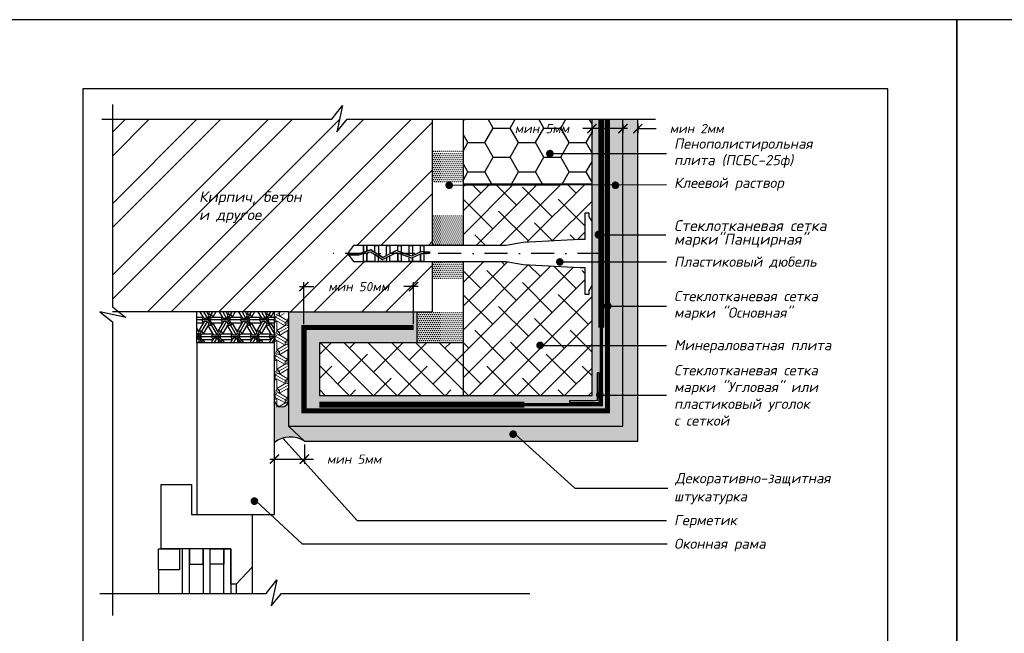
# Model space of a CAD drawing. Header units: inches. Extents: x 47 to 4151, y -1120 to 1902.
# Tile 84 of 93: x 1313 to 1527, y 1439 to 1573. Entities that reach past the tile are written whole.
import ezdxf

# ---------------------------------------------------------------- set-up
doc = ezdxf.new("R2010")
doc.units = ezdxf.units.IN
doc.header["$LTSCALE"] = 10
doc.header["$MEASUREMENT"] = 0
for name, pattern in [('DASHDOT', [1, 0.5, -0.25, 0, -0.25]), ('HIDDEN', [0.375, 0.25, -0.125]), ('HIDDENX2', [0.75, 0.5, -0.25])]:
    doc.linetypes.add(name, pattern=pattern)
doc.layers.add('dim', color=160, linetype='Continuous', lineweight=15)
doc.layers.add('Layer1', color=108, linetype='Continuous', lineweight=30)
for name, color, linetype in [('DUBEL', 142, 'Continuous'), ('hatch', 240, 'Continuous'), ('ndp', 242, 'Continuous'), ('ramka', 248, 'Continuous'), ('wind', 82, 'Continuous')]:
    doc.layers.add(name, color=color, linetype=linetype)
doc.layers.add('list', color=5, linetype='Continuous', plot=False)
doc.styles.add('style2', font='romans.shx', dxfattribs={"oblique": 12})
doc.dimstyles.new('1', dxfattribs={"dimtxt": 2, "dimasz": 2, "dimexe": 1, "dimexo": 0.7, "dimgap": 2, "dimtad": 0, "dimtih": 1, "dimtoh": 1, "dimdec": 4, "dimzin": 0, "dimdsep": 46, "dimtxsty": 'style2', "dimblk": 'ARCHTICK', "dimcen": 1.5, "dimdle": 1, "dimadec": 0, "dimazin": 0, "dimtfac": 1, "dimtdec": 4, "dimtofl": 0, "dimtmove": 0, "dimatfit": 2, "dimldrblk": 'DOTSMALL', "dimfxl": 1, "dimtolj": 1, "dimtzin": 0, "dimarcsym": 0})
pattern_1 = [(0, (371.26327, 2235.0254), (0.21875, 0.4375), [0, -0.4375])]

# ---------------------------------------------------------------- blocks, each defined once
blk = doc.blocks.new('_ArchTick')
at = {"layer": 'DUBEL', "color": 0, "const_width": 0.15}
blk.add_lwpolyline([(-0.5, -0.5), (0.5, 0.5)], dxfattribs=at)
blk = doc.blocks.new('*D73')
at = {"layer": 'Defpoints', "color": 0}
for p in [(1437.53, 1550.27), (1444.22, 1550.82), (1437.53, 1549.16)]:
    blk.add_point(p, dxfattribs=at)
at = {"layer": 'dim', "color": 0, "lineweight": -2}
for p, q in [((1444.22, 1550.12), (1444.22, 1548.16)), ((1437.53, 1549.16), (1435.53, 1549.16)), ((1437.53, 1549.57), (1437.53, 1548.16)), ((1445.22, 1549.16), (1437.53, 1549.16))]:
    blk.add_line(p, q, dxfattribs=at)
at = {"layer": 'dim', "color": 0, "lineweight": -2, "xscale": 2, "yscale": 2, "zscale": 2, "rotation": 180}
blk.add_blockref('_ArchTick', (1437.53, 1549.16), dxfattribs=at)
at = {"layer": 'dim', "color": 0, "lineweight": -2, "xscale": 2, "yscale": 2, "zscale": 2}
blk.add_blockref('_ArchTick', (1444.22, 1549.16), dxfattribs=at)
at = {"layer": 'dim', "color": 0, "insert": (1426.65, 1549.16), "char_height": 2, "attachment_point": 5, "style": 'style2'}
blk.add_mtext('\\A1;{\\fRomanS|b0|i0|c204|p2;мин }5{\\fRomanS|b0|i0|c204|p2;мм}', dxfattribs=at)
blk = doc.blocks.new('_DotSmall')
at = {"layer": 'DUBEL', "color": 0, "const_width": 0.5}
blk.add_lwpolyline([(-0.0625, 0, 1), (0.0625, 0, 1)], format="xyb", close=True, dxfattribs=at)
blk = doc.blocks.new('*D74')
at = {"layer": 'Defpoints', "color": 0}
for p in [(1444.22, 1550.82), (1447.48, 1550.93), (1447.48, 1549.16)]:
    blk.add_point(p, dxfattribs=at)
at = {"layer": 'dim', "color": 0, "lineweight": -2}
for p, q in [((1444.22, 1550.12), (1444.22, 1548.16)), ((1447.48, 1550.23), (1447.48, 1548.16)), ((1444.22, 1549.16), (1442.22, 1549.16)), ((1447.48, 1549.16), (1451.48, 1549.16))]:
    blk.add_line(p, q, dxfattribs=at)
at = {"layer": 'dim', "color": 0, "lineweight": -2, "xscale": 2, "yscale": 2, "zscale": 2}
blk.add_blockref('_ArchTick', (1444.22, 1549.16), dxfattribs=at)
at = {"layer": 'dim', "color": 0, "lineweight": -2, "xscale": 2, "yscale": 2, "zscale": 2, "rotation": 180}
blk.add_blockref('_ArchTick', (1447.48, 1549.16), dxfattribs=at)
at = {"layer": 'dim', "color": 0, "insert": (1460.3, 1549.16), "char_height": 2, "attachment_point": 5, "style": 'style2'}
blk.add_mtext('\\A1;{\\fRomanS|b0|i0|c204|p2;мин 2мм}', dxfattribs=at)
blk = doc.blocks.new('*D75')
at = {"layer": 'Defpoints', "color": 0}
for p in [(1374.9, 1514.81), (1374.9, 1505.95), (1398.72, 1505.95)]:
    blk.add_point(p, dxfattribs=at)
at = {"layer": 'dim', "color": 0, "lineweight": -2}
for p, q in [((1374.9, 1506.65), (1374.9, 1515.81)), ((1398.72, 1506.65), (1398.72, 1515.81)), ((1373.9, 1514.81), (1377.03, 1514.81)), ((1399.72, 1514.81), (1396.6, 1514.81))]:
    blk.add_line(p, q, dxfattribs=at)
at = {"layer": 'dim', "color": 0, "lineweight": -2, "xscale": 2, "yscale": 2, "zscale": 2, "rotation": 180}
blk.add_blockref('_ArchTick', (1374.9, 1514.81), dxfattribs=at)
at = {"layer": 'dim', "color": 0, "lineweight": -2, "xscale": 2, "yscale": 2, "zscale": 2}
blk.add_blockref('_ArchTick', (1398.72, 1514.81), dxfattribs=at)
at = {"layer": 'dim', "color": 0, "insert": (1386.81, 1514.81), "char_height": 2, "attachment_point": 5, "style": 'style2'}
blk.add_mtext('\\A1;{\\fRomanS|b0|i0|c204|p2;мин 50мм}', dxfattribs=at)
blk = doc.blocks.new('*D76')
at = {"layer": 'Defpoints', "color": 0}
for p in [(1374.98, 1481.2), (1374.98, 1477.31), (1368.47, 1476.69)]:
    blk.add_point(p, dxfattribs=at)
at = {"layer": 'dim', "color": 0, "lineweight": -2}
for p, q in [((1374.98, 1480.5), (1374.98, 1476.31)), ((1367.47, 1477.31), (1374.98, 1477.31)), ((1368.47, 1477.39), (1368.47, 1478.31)), ((1374.98, 1477.31), (1376.98, 1477.31))]:
    blk.add_line(p, q, dxfattribs=at)
at = {"layer": 'dim', "color": 0, "lineweight": -2, "xscale": 2, "yscale": 2, "zscale": 2, "rotation": 180}
blk.add_blockref('_ArchTick', (1368.47, 1477.31), dxfattribs=at)
at = {"layer": 'dim', "color": 0, "lineweight": -2, "xscale": 2, "yscale": 2, "zscale": 2}
blk.add_blockref('_ArchTick', (1374.98, 1477.31), dxfattribs=at)
at = {"layer": 'dim', "color": 0, "insert": (1385.8, 1477.31), "char_height": 2, "attachment_point": 5, "style": 'style2'}
blk.add_mtext('\\A1;{\\fRomanS|b0|i0|c204|p2;мин 5мм}', dxfattribs=at)

msp = doc.modelspace()

# ---------------------------------------------------------------- hatches: boundary and pattern name
at = {"layer": 'dim'}
h = msp.add_hatch(dxfattribs=at)
h.set_pattern_fill('ESCHER', color=1, scale=3.5, angle=90, style=0)
h.set_pattern_definition([(150, (2885.123, 515.12), (9e-10, -4.2), [3.85, -0.35]), (270, (2885.123, 515.12), (3.637307, 2.1), [3.85, -0.35]), (30, (2885.123, 515.12), (9e-10, 4.2), [3.85, -0.35]), (150, (2885.123, 515.47), (9e-10, -4.2), [0.7, -3.5]), (30, (2885.123, 515.47), (9e-10, 4.2), [0.7, -3.5]), (150, (2884.82, 514.945), (9e-10, -4.2), [0.7, -3.5]), (270, (2884.82, 514.945), (3.637307, 2.1), [0.7, -3.5]), (30, (2885.4262, 514.945), (9e-10, 4.2), [0.7, -3.5]), (270, (2885.4262, 514.945), (3.637307, 2.1), [0.7, -3.5]), (150, (2885.123, 513.72), (9e-10, -4.2), [0.7, -3.5]), (30, (2885.123, 513.72), (9e-10, 4.2), [0.7, -3.5]), (150, (2886.3356, 515.82), (9e-10, -4.2), [0.7, -3.5]), (270, (2886.3356, 515.82), (3.637307, 2.1), [0.7, -3.5]), (30, (2883.9107, 515.82), (9e-10, 4.2), [0.7, -3.5]), (270, (2883.9107, 515.82), (3.637307, 2.1), [0.7, -3.5]), (90, (2884.517, 515.82), (-3.637307, -2.1), [2.45, -1.75]), (90, (2885.7294, 515.82), (-3.637307, -2.1), [2.45, -1.75]), (210, (2884.2138, 515.295), (-9e-10, -4.2), [2.45, -1.75]), (210, (2884.82, 514.245), (-9e-10, -4.2), [2.45, -1.75]), (330, (2885.4262, 514.245), (3.637307, 2.1), [2.45, -1.75]), (330, (2886.0325, 515.295), (3.637307, 2.1), [2.45, -1.75])])
h.paths.add_polyline_path([(1369.5002, 1509.213015, 0.1245542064), (1368.843284, 1508.826471), (1368.408357, 1507.900946), (1368.40417, 1488.635642), (1371.488949, 1488.635642), (1371.488949, 1507.696335), (1371.02878, 1508.788515), (1370.026855, 1509.213015)])
at = {"layer": 'hatch'}
h = msp.add_hatch(dxfattribs=at)
h.set_pattern_fill('ANSI32', color=256, scale=29.327494, style=0)
h.set_pattern_definition([(45, (371.263, 2235.025), (-7.77663, 7.77663), []), (45, (376.448, 2235.025), (-7.77663, 7.77663), [])])
h.paths.add_polyline_path([(1385.666352, 1523.764023), (1387.861861, 1523.764023), (1388.597131, 1523.764023), (1391.076166, 1523.764023), (1393.5552, 1523.764023), (1396.034235, 1523.764023), (1398.513269, 1523.764023), (1400.992304, 1523.764023), (1402.791198, 1523.764023), (1402.791198, 1551.198331), (1384.257019, 1551.198331), (1382.018831, 1548.474799), (1383.256979, 1554.137319), (1380.940708, 1551.198331), (1333.258647, 1551.198331), (1333.258647, 1510.447396), (1334.710385, 1509.303254), (1371.552477, 1509.303254), (1402.791198, 1509.303254), (1402.791198, 1520.248478), (1400.992304, 1520.248478), (1400.257034, 1520.248478), (1397.777999, 1520.248478), (1395.298964, 1520.248478), (1393.5552, 1520.248478), (1391.076166, 1520.248478), (1387.861861, 1520.248478), (1385.666352, 1520.248478), (1384.399382, 1522.00625)])
h.paths.add_polyline_path([(1378.529352, 1516.317216), (1395.095006, 1516.317216), (1395.095006, 1513.298819), (1378.529352, 1513.298819)], flags=24)
h.paths.add_polyline_path([(1351.642932, 1528.023125), (1368.68081, 1527.773775), (1369.42886, 1531.293074), (1352.390982, 1531.542424)], flags=24)
h.paths.add_polyline_path([(1351.405857, 1531.785306), (1380.230594, 1531.452839), (1381.227994, 1536.145238), (1352.403257, 1536.477705)], flags=24)
h = msp.add_hatch(dxfattribs=at)
h.set_pattern_fill('AR-CONC', color=256, scale=0.293275, style=0)
h.set_pattern_definition([(50, (371.2633, 2235.0254), (2.1035444, -0.1840363), [0.2199562, -2.4195183]), (355, (371.2633, 2235.0254), (-0.406923, 2.205991), [0.175965, -1.9356146]), (100.4514, (371.4386, 2235.01), (1.696623, 2.0219534), [0.186934, -2.056274]), (46.1842, (371.2633, 2235.612), (3.1299506, -0.485426), [0.329934, -3.629277]), (96.6356, (371.524, 2235.5715), (2.7411315, 2.8568436), [0.280401, -3.084411]), (351.1842, (371.2633, 2235.612), (2.741129, 2.856846), [0.2639474, -2.903422]), (21, (371.5565, 2235.4653), (1.7505788, -1.1807803), [0.2199562, -2.4195183]), (326, (371.5565, 2235.4653), (0.713583, 2.1266834), [0.175965, -1.9356146]), (71.4514, (371.7024, 2235.367), (2.4641624, 0.945901), [0.186934, -2.056274]), (37.5, (371.2633, 2235.0254), (0.0356618, 0.97629425), [0, -1.9121526, 0, -1.9649421, 0, -1.9429465]), (7.5, (371.2633, 2235.0254), (0.771517, 1.1567107), [0, -1.1203103, 0, -1.8681614, 0, -0.7405192]), (327.5, (370.6093, 2235.0254), (1.56556743, -0.0661478), [0, -0.7331874, 0, -2.2875445, 0, -3.0353956]), (317.5, (370.316, 2235.0254), (1.7103389, 0.2935828), [0, -0.9531436, 0, -1.5191642, 0, -2.1555708])])
h.paths.add_polyline_path([(1447.484603, 1551.198331), (1444.224056, 1551.198331), (1444.224056, 1484.460258), (1371.552477, 1484.460258), (1374.979794, 1481.199711), (1447.484603, 1481.199711)])
h = msp.add_hatch(dxfattribs=at)
h.set_pattern_fill('DOTS', color=256, scale=7, style=0)
h.set_pattern_definition(pattern_1)
h.paths.add_polyline_path([(1444.224056, 1551.198331), (1437.525858, 1551.198331), (1437.525858, 1513.58843), (1437.525858, 1491.158456), (1378.250675, 1491.158456), (1378.250675, 1502.605056), (1399.534472, 1502.605056), (1399.534472, 1509.303254), (1371.552477, 1509.303254), (1371.552477, 1490.242561, -0.0081524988), (1371.552477, 1490.191902), (1371.552477, 1484.460258), (1444.224056, 1484.460258)])
h.paths.add_polyline_path([(1432.612396, 1489.619231), (1432.612396, 1490.004037), (1438.680277, 1490.004037), (1438.680277, 1496.071917), (1439.065083, 1496.071917), (1439.065083, 1489.619231)], flags=16)
h = msp.add_hatch(dxfattribs=at)
h.set_pattern_fill('HONEY', color=256, scale=29.327494, style=0)
h.set_pattern_definition([(0, (371.2633, 2235.0254), (5.498905, 3.174794), [3.665937, -7.331874]), (120, (371.2633, 2235.0254), (-5.498905, 3.174794), [3.665937, -7.331874]), (60, (371.2633, 2235.0254), (1e-08, 6.349589), [-7.331874, 3.665937])])
h.paths.add_polyline_path([(1437.525858, 1551.198331), (1409.489396, 1551.198331), (1409.489396, 1537.092388), (1437.525858, 1537.092388)])
h.paths.add_polyline_path([(1420.272522, 1550.67347), (1435.025858, 1550.67347), (1435.025858, 1547.655073), (1420.272522, 1547.655073)], flags=24)
h = msp.add_hatch(dxfattribs=at)
h.set_pattern_fill('DOTS', color=256, scale=7, style=0)
h.set_pattern_definition(pattern_1)
h.paths.add_polyline_path([(1409.489396, 1509.591945), (1402.791198, 1509.591945), (1402.791198, 1509.303254), (1399.534472, 1509.303254), (1399.534472, 1502.605056), (1409.489396, 1502.605056)])
h.paths.add_polyline_path([(1409.489396, 1520.248478), (1402.791198, 1520.248478), (1402.791198, 1516.578834), (1409.489396, 1516.578834)])
h.paths.add_polyline_path([(1409.489396, 1530.552613), (1402.791198, 1530.552613), (1402.791198, 1523.764023), (1409.489396, 1523.764023)])
h.paths.add_polyline_path([(1409.489396, 1544.526391), (1402.791198, 1544.526391), (1402.791198, 1537.539502), (1409.489396, 1537.539502)])
h = msp.add_hatch(dxfattribs=at)
h.set_pattern_fill('ANSI38', color=256, scale=29.327494, style=0)
h.set_pattern_definition([(45, (371.2633, 2235.0254), (-2.592209, 2.592209), []), (135, (371.2633, 2235.0254), (-7.776626, 2.592209), [9.16484, -5.498905])])
h.paths.add_polyline_path([(1409.489396, 1502.605056), (1409.489396, 1491.158456), (1437.525858, 1491.158456), (1437.525858, 1513.58843), (1437.525858, 1514.981555), (1436.931667, 1513.99817), (1436.931667, 1513.204013), (1435.968387, 1513.204013), (1435.968387, 1518.968113), (1434.896376, 1518.968113), (1422.576333, 1519.611026), (1418.837201, 1520.248478), (1409.489396, 1520.248478)])
h.paths.add_polyline_path([(1434.896376, 1525.044387), (1435.968387, 1525.044387), (1435.968387, 1530.808487), (1436.931667, 1530.808487), (1436.931667, 1530.014331), (1437.525858, 1529.030945), (1437.525858, 1537.092388), (1409.489396, 1537.092388), (1409.489396, 1523.764023), (1418.837201, 1523.764023), (1422.576333, 1524.401474)])
h = msp.add_hatch(dxfattribs=at)
h.set_pattern_fill('ESCHER', color=256, scale=3.5, style=0)
h.set_pattern_definition([(60, (371.2633, 2235.0254), (-4.2, -9e-10), [3.85, -0.35]), (180, (371.2633, 2235.0254), (2.1, -3.637307), [3.85, -0.35]), (300, (371.2633, 2235.0254), (4.2, -9e-10), [3.85, -0.35]), (60, (371.6133, 2235.0254), (-4.2, -9e-10), [0.7, -3.5]), (300, (371.6133, 2235.0254), (4.2, -9e-10), [0.7, -3.5]), (60, (371.0883, 2235.3285), (-4.2, -9e-10), [0.7, -3.5]), (180, (371.0883, 2235.3285), (2.1, -3.637307), [0.7, -3.5]), (300, (371.0883, 2234.7223), (4.2, -9e-10), [0.7, -3.5]), (180, (371.0883, 2234.7223), (2.1, -3.637307), [0.7, -3.5]), (60, (369.8633, 2235.0254), (-4.2, -9e-10), [0.7, -3.5]), (300, (369.8633, 2235.0254), (4.2, -9e-10), [0.7, -3.5]), (60, (371.9633, 2233.813), (-4.2, -9e-10), [0.7, -3.5]), (180, (371.9633, 2233.813), (2.1, -3.637307), [0.7, -3.5]), (300, (371.9633, 2236.238), (4.2, -9e-10), [0.7, -3.5]), (180, (371.9633, 2236.238), (2.1, -3.637307), [0.7, -3.5]), (0, (371.9633, 2235.6316), (-2.1, 3.637307), [2.45, -1.75]), (0, (371.9633, 2234.4192), (-2.1, 3.637307), [2.45, -1.75]), (120, (371.4383, 2235.9347), (-4.2, 9e-10), [2.45, -1.75]), (120, (370.3883, 2235.3285), (-4.2, 9e-10), [2.45, -1.75]), (240, (370.3883, 2234.7223), (2.1, -3.637307), [2.45, -1.75]), (240, (371.4383, 2234.116), (2.1, -3.637307), [2.45, -1.75])])
h.paths.add_polyline_path([(1368.467698, 1502.605056), (1368.467698, 1509.303254), (1351.585249, 1509.303254), (1351.585249, 1502.605056), (1360.026474, 1502.605056)])
h = msp.add_hatch(dxfattribs=at)
h.set_pattern_fill('ANSI38', color=256, scale=29.327494, angle=270, style=0)
h.set_pattern_definition([(315, (371.2633, 2235.0254), (2.592209, 2.592209), []), (45, (371.2633, 2235.0254), (2.592209, 7.776626), [9.16484, -5.498905])])
h.paths.add_polyline_path([(1409.489396, 1491.158456), (1409.489396, 1502.605056), (1378.250675, 1502.605056), (1378.250675, 1491.158456)])
msp.add_hatch(color=256, dxfattribs=at).paths.add_polyline_path([(1371.552477, 1490.191902, -0.9112596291), (1368.467698, 1489.955488), (1368.467698, 1480.933643, -0.3259064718), (1374.979794, 1481.199711), (1371.552477, 1484.460258)])
at = {"layer": 'Layer1'}
h = msp.add_hatch(color=256, dxfattribs=at)
h.paths.add_polyline_path([(1438.066476, 1489.821627, 0.1280229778), (1438.119162, 1489.619231), (1432.612396, 1489.619231), (1432.612396, 1490.004037), (1438.108703, 1490.004037, 0.1142364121)])
h.paths.add_polyline_path([(1439.065083, 1489.619231), (1438.940642, 1489.619231), (1438.861397, 1489.654169, 0.104186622), (1438.896674, 1489.821627, 0.2745093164), (1438.680277, 1490.186078), (1438.680277, 1496.071917), (1439.065083, 1496.071917)])

# ---------------------------------------------------------------- linework, layer by layer
at = {"layer": 'DUBEL', "linetype": 'DASHDOT'}
msp.add_line((1439.368506, 1522.00625), (1380.330087, 1522.00625), dxfattribs=at)
at = {"layer": 'DUBEL', "linetype": 'HIDDEN'}
msp.add_lwpolyline([(1398.722781, 1505.954155, 1.10693, 1.10693, 0), (1398.722781, 1505.954155, 1.10693, 1.10693, 0), (1374.901576, 1505.954155, 1.10693, 1.10693, 0), (1374.901576, 1505.954155, 1.10693, 1.10693, 0), (1374.901576, 1487.809357, 1.10693, 1.10693, 0), (1440.874957, 1487.809357, 1.10693, 1.10693, 0), (1440.874957, 1487.809357, 1.10693, 1.10693, 0), (1440.874957, 1487.809357, 1.10693, 1.10693, 0), (1440.874957, 1487.809357, 1.10693, 1.10693, 0), (1440.874957, 1551.198331, 0, 0, 0)], format="xyseb", dxfattribs=at)
at = {"layer": 'DUBEL'}
msp.add_lwpolyline([(1434.896376, 1518.968113), (1435.968387, 1518.968113), (1435.968387, 1513.204013), (1436.931667, 1513.204013), (1436.931667, 1513.99817), (1437.525858, 1514.981555), (1437.525858, 1529.030945), (1436.931667, 1530.014331), (1436.931667, 1530.808487), (1435.968387, 1530.808487), (1435.968387, 1525.044387), (1434.896376, 1525.044387), (1422.576333, 1524.401474), (1418.837201, 1523.764023), (1400.992304, 1523.764023), (1400.992304, 1522.397729), (1402.209919, 1522.397729), (1402.209919, 1522.024603), (1400.992304, 1522.024603), (1400.992304, 1522.397729), (1400.992304, 1520.248478), (1400.257034, 1520.248478), (1400.257034, 1521.949918), (1400.423668, 1522.024603), (1400.992304, 1522.00625), (1400.992304, 1522.397729), (1400.343875, 1522.397729), (1400.257034, 1522.358807), (1400.257034, 1523.764023), (1400.992304, 1523.764023), (1398.513269, 1523.764023), (1398.513269, 1521.57726), (1400.257034, 1522.358807), (1398.26459, 1521.465803), (1397.777999, 1521.644202), (1397.777999, 1523.764023), (1398.513269, 1523.764023), (1396.034235, 1523.764023), (1396.034235, 1522.283521), (1397.777999, 1521.644202), (1395.298964, 1522.553095), (1395.298964, 1523.764023), (1396.034235, 1523.764023), (1393.5552, 1523.764023), (1393.5552, 1522.00625), (1394.992586, 1522.665422), (1392.81993, 1521.565043), (1392.81993, 1523.764023), (1393.5552, 1523.764023), (1391.076166, 1523.764023), (1391.076166, 1522.00625), (1391.076166, 1521.749664), (1392.024331, 1521.162098), (1392.81993, 1521.565043), (1392.024331, 1521.162098), (1390.340895, 1522.205302), (1390.340895, 1523.764023), (1391.076166, 1523.764023), (1388.597131, 1523.764023), (1388.597131, 1522.549545), (1389.401695, 1522.787314), (1390.340895, 1522.205302), (1389.401695, 1522.787314), (1388.597131, 1522.549545), (1388.597131, 1523.764023), (1387.861861, 1523.764023), (1387.861861, 1522.332254), (1388.597131, 1522.549545), (1387.861861, 1522.332254), (1387.861861, 1523.764023), (1385.666352, 1523.764023), (1384.399382, 1522.00625), (1386.758728, 1522.00625), (1387.861861, 1522.332254), (1387.861861, 1522.00625), (1386.812709, 1521.633124), (1384.668325, 1521.633124), (1384.399382, 1522.00625), (1385.666352, 1520.248478), (1387.861861, 1520.248478), (1387.861861, 1521.943175), (1388.597131, 1522.160466), (1388.597131, 1520.248478), (1388.597131, 1522.00625), (1388.597131, 1522.160466), (1389.347191, 1522.382128), (1390.340895, 1521.766342), (1390.340895, 1520.248478), (1387.861861, 1520.248478), (1391.076166, 1520.248478), (1391.076166, 1521.310704), (1390.340895, 1521.766342), (1392.005942, 1520.734532), (1392.81993, 1521.14679), (1392.81993, 1520.248478), (1391.076166, 1520.248478), (1393.5552, 1520.248478), (1393.5552, 1521.519181), (1392.81993, 1521.14679), (1395.016454, 1522.259258), (1396.034235, 1521.886108), (1396.034235, 1520.248478), (1393.5552, 1520.248478), (1395.298964, 1520.248478), (1395.298964, 1522.00625), (1395.298964, 1522.155681), (1395.298964, 1520.248478), (1397.777999, 1520.248478), (1397.777999, 1521.246789), (1396.034235, 1521.886108), (1398.278673, 1521.063226), (1398.513269, 1521.168371), (1398.513269, 1520.248478), (1398.513269, 1521.168371), (1400.257034, 1521.949918), (1400.257034, 1520.248478), (1397.777999, 1520.248478), (1400.992304, 1520.248478), (1418.837201, 1520.248478), (1422.576333, 1519.611026), (1434.896376, 1518.968113)], close=True, dxfattribs=at)
at = {"layer": 'hatch'}
for points in [[(1333.258647, 1554.394308), (1333.258647, 1510.447396), (1336.197635, 1508.131125), (1330.535115, 1509.369273), (1333.258647, 1507.131085), (1333.258647, 1443.359766)], [(1330.964617, 1551.198331), (1380.940708, 1551.198331), (1383.256979, 1554.137319), (1382.018831, 1548.474799), (1384.257019, 1551.198331), (1451.328692, 1551.198331)], [(1330.483523, 1448.151127), (1366.682222, 1448.151127), (1368.998493, 1451.090115), (1367.760345, 1445.427595), (1369.998533, 1448.151127), (1423.985377, 1448.151127)]]:
    msp.add_lwpolyline(points, dxfattribs=at)
at = {"layer": 'Layer1'}
for p, q in [((1402.791198, 1551.198331), (1402.791198, 1523.764023)), ((1409.489396, 1551.198331), (1409.489396, 1523.764023)), ((1437.525858, 1513.58843), (1437.525858, 1551.198331)), ((1444.224056, 1484.460258), (1444.224056, 1551.198331)), ((1437.525858, 1537.092388), (1409.489396, 1537.092388)), ((1402.791198, 1520.248478), (1402.791198, 1509.303254)), ((1409.489396, 1520.248478), (1409.489396, 1502.605056)), ((1437.525858, 1491.158456), (1437.525858, 1513.58843)), ((1371.552477, 1509.303254), (1333.258647, 1509.303254)), ((1351.585249, 1502.605056), (1351.585249, 1509.303254)), ((1368.467698, 1502.605056), (1368.467698, 1509.303254)), ((1371.552477, 1509.303254), (1402.791198, 1509.303254)), ((1371.552477, 1509.303254), (1371.552477, 1484.460258)), ((1399.534472, 1502.605056), (1399.534472, 1509.303254)), ((1409.489396, 1502.605056), (1378.250675, 1502.605056)), ((1378.250675, 1502.605056), (1378.250675, 1491.158456)), ((1409.489396, 1502.605056), (1409.489396, 1491.158456)), ((1378.250675, 1491.158456), (1437.525858, 1491.158456)), ((1374.979794, 1481.199711), (1371.552477, 1484.460258)), ((1371.552477, 1484.460258), (1444.224056, 1484.460258))]:
    msp.add_line(p, q, dxfattribs=at)
msp.add_lwpolyline([(1374.979794, 1481.199711), (1447.484603, 1481.199711), (1447.484603, 1551.198331)], dxfattribs=at)
at = {"layer": 'Layer1', "linetype": 'HIDDENX2', "const_width": 1.3}
for points in [[(1439.540564, 1505.869701), (1439.540564, 1551.198331)], [(1422.814613, 1489.14375), (1378.250675, 1489.14375)]]:
    msp.add_lwpolyline(points, dxfattribs=at)
at = {"layer": 'Layer1', "linetype": 'HIDDEN', "const_width": 0.707696}
msp.add_lwpolyline([(1439.540564, 1505.869701), (1439.540564, 1489.14375), (1422.814613, 1489.14375)], dxfattribs=at)
at = {"layer": 'Layer1'}
msp.add_lwpolyline([(1439.065083, 1496.071917), (1438.680277, 1496.071917), (1438.680277, 1490.004037), (1432.612396, 1490.004037), (1432.612396, 1489.619231), (1439.065083, 1489.619231)], close=True, dxfattribs=at)
for centre, radius, start, end in [((1369.999087, 1490.217231), 1.553596, 189.69921894, 0.93418685), ((1371.906166, 1476.601889), 5.530565, 56.23740958, 128.44190689)]:
    msp.add_arc(centre, radius, start, end, dxfattribs=at)
at = {"layer": 'list'}
for points in [[(1306.846562, 1282.818887), (1516.846562, 1282.818887), (1516.846562, 1572.818887), (1306.846562, 1572.818887)], [(1516.846562, 1282.818887), (1726.846562, 1282.818887), (1726.846562, 1572.818887), (1516.846562, 1572.818887)]]:
    msp.add_lwpolyline(points, close=True, dxfattribs=at)
at = {"layer": 'ndp'}
for p, q in [((1428.369088, 1543.722246), (1453.708018, 1543.722246)), ((1406.883709, 1536.841243), (1453.708018, 1537.005971)), ((1438.962791, 1526.09206), (1453.609148, 1526.09206)), ((1430.529565, 1520.174901), (1453.708018, 1520.174901)), ((1440.944804, 1510.587709), (1453.708018, 1510.587709)), ((1426.229288, 1502.044085), (1453.708018, 1502.044085)), ((1439.431823, 1491.250523), (1453.708018, 1491.250523)), ((1370.337581, 1481.90535), (1386.479806, 1464.018095)), ((1420.797566, 1482.748913), (1433.805551, 1471.021845)), ((1433.805551, 1471.021845), (1453.977177, 1471.021845)), ((1374.500541, 1458.897439), (1364.537326, 1468.196041)), ((1386.479806, 1464.018095), (1453.708018, 1464.018095)), ((1374.500541, 1458.897439), (1453.888648, 1458.897439))]:
    msp.add_line(p, q, dxfattribs=at)
for points, const_width in [([(1427.95399, 1543.722246, 1), (1428.784187, 1543.722246, 1)], 0.830198), ([(1406.053512, 1536.841243, 1), (1406.883709, 1536.841243, 1)], 0.830198), ([(1442.205685, 1536.841243, 1), (1443.035883, 1536.841243, 1)], 0.830198), ([(1438.522879, 1526.09206, 1), (1439.402703, 1526.09206, 1)], 0.879825), ([(1430.114466, 1520.174901, 1), (1430.944664, 1520.174901, 1)], 0.830198), ([(1440.529705, 1510.587709, 1), (1441.359903, 1510.587709, 1)], 0.830198), ([(1425.828556, 1502.044085, 1), (1426.658753, 1502.044085, 1)], 0.830198), ([(1438.810371, 1491.287031, 1), (1439.640568, 1491.287031, 1)], 0.830198), ([(1419.967369, 1482.748913, 1), (1420.797566, 1482.748913, 1)], 0.830198), ([(1363.707128, 1468.196041, 1), (1364.537326, 1468.196041, 1)], 0.830198)]:
    msp.add_lwpolyline(points, format="xyb", close=True, dxfattribs=dict(at, const_width=const_width))
at = {"layer": 'ramka'}
msp.add_lwpolyline([(1326.846562, 1297.818887), (1501.846562, 1297.818887), (1501.846562, 1557.818887), (1326.846562, 1557.818887)], close=True, dxfattribs=at)
at = {"layer": 'wind'}
for p, q in [((1349.982534, 1457.812578), (1348.432518, 1457.812578)), ((1348.432518, 1457.812578), (1348.432518, 1448.151127)), ((1349.982534, 1448.151127), (1349.982534, 1457.812578)), ((1354.504759, 1457.812578), (1352.954743, 1457.812578)), ((1352.954743, 1457.812578), (1352.954743, 1448.151127)), ((1354.504759, 1448.151127), (1354.504759, 1457.812578)), ((1357.476968, 1448.151127), (1357.476968, 1457.812578)), ((1357.476968, 1457.812578), (1359.026984, 1457.812578)), ((1359.026984, 1457.812578), (1359.026984, 1448.151127))]:
    msp.add_line(p, q, dxfattribs=at)
at = {"layer": 'wind', "color": 240}
for p, q in [((1363.607155, 1453.81365), (1363.607155, 1448.151127)), ((1343.256846, 1453.232407), (1343.256846, 1448.151127)), ((1360.163744, 1450.141569), (1360.163744, 1448.151127))]:
    msp.add_line(p, q, dxfattribs=at)
at = {"layer": 'wind'}
msp.add_lwpolyline([(1351.585249, 1490.824866), (1351.585249, 1465.257068), (1368.467698, 1465.257068), (1368.467698, 1502.605056), (1368.467698, 1502.605056), (1368.467698, 1502.605056), (1368.467698, 1502.605056), (1368.467698, 1502.605056), (1360.026474, 1502.605056), (1351.585249, 1502.605056), (1351.585249, 1502.605056), (1351.585249, 1490.824866)], dxfattribs=at)
for points in [[(1343.852347, 1471.842004), (1350.437283, 1471.842004), (1350.437283, 1471.842004), (1350.437283, 1465.257068), (1357.022219, 1465.257068), (1363.607155, 1465.257068), (1363.607155, 1453.81365), (1360.163744, 1450.141569), (1359.026984, 1450.141569), (1359.026984, 1457.812578), (1343.852347, 1457.812578)], [(1347.837017, 1457.812578), (1347.837017, 1453.232407), (1343.256846, 1453.232407), (1343.256846, 1457.812578)], [(1352.954743, 1454.515444), (1352.954743, 1457.812578), (1349.982534, 1457.812578), (1349.982534, 1454.515444)], [(1354.504759, 1454.515444), (1354.504759, 1457.812578), (1357.476968, 1457.812578), (1357.476968, 1454.515444)]]:
    msp.add_lwpolyline(points, close=True, dxfattribs=at)

# ---------------------------------------------------------------- texts
at = {"layer": 'ndp', "style": 'style2', "oblique": 12}
for s, height, p in [('Пенополистирольная', 2.21386006, (1455.361981, 1544.782851)), ('плита (ПСБС-25ф)', 2.21386006, (1455.361981, 1541.198506)), ('Клеевой раствор', 2.21386006, (1455.361981, 1536.269391)), ('Кирпич, бетон', 2.34619952, (1352.073495, 1533.183206)), ('и другое', 2.3461995, (1352.073495, 1529.267066)), ('Стеклотканевая сетка', 2.34619952, (1455.361981, 1526.900299)), ('марки"Панцирная" ', 2.34619952, (1455.361981, 1523.943063)), ('Пластиковый дюбель', 2.21386006, (1455.361981, 1519.124665)), ('Стеклотканевая сетка', 2.21386006, (1455.361981, 1511.648314)), ('марки "Основная"', 2.21386006, (1455.361981, 1508.063969)), ('Минераловатная плита', 2.21386006, (1455.361981, 1500.993849)), ('Стеклотканевая сетка', 2.21386006, (1455.361981, 1495.542979)), ('марки "Угловая" или', 2.21386006, (1455.361981, 1491.892353)), ('пластиковый уголок', 2.21386006, (1455.361981, 1488.241727)), ('с сеткой', 2.2138601, (1455.361981, 1484.591102)), ('Декоративно-защитная', 2.21386006, (1455.63114, 1472.082449)), ('штукатурка', 2.2138601, (1455.361981, 1468.124348)), ('Герметик', 2.2138601, (1455.361981, 1462.96786)), ('Оконная рама', 2.21386006, (1455.361981, 1457.849474))]:
    msp.add_text(s, height=height, dxfattribs=at).set_placement(p)

# ---------------------------------------------------------------- dimensions: what is measured, and where the dimension line sits
at = {"layer": 'dim'}
for base, p1, p2, text, picture, middle in [((1437.525858, 1549.164271), (1444.224056, 1550.817538), (1437.525858, 1550.267048), '{\\fRomanS|b0|i0|c204|p2;мин }5{\\fRomanS|b0|i0|c204|p2;мм}', '*D73', (1426.64919, 1549.164271)), ((1447.484603, 1549.164271), (1444.224056, 1550.817538), (1447.484603, 1550.927757), '{\\fRomanS|b0|i0|c204|p2;мин 2мм}', '*D74', (1460.304223, 1549.164271)), ((1374.901576, 1514.808018), (1398.722781, 1505.954155), (1374.901576, 1505.954155), '{\\fRomanS|b0|i0|c204|p2;мин 50мм}', '*D75', (1386.812179, 1514.808018)), ((1374.979794, 1477.305225), (1368.467698, 1476.68844), (1374.979794, 1481.199711), '{\\fRomanS|b0|i0|c204|p2;мин 5мм}', '*D76', (1385.799415, 1477.305225))]:
    dim = msp.add_linear_dim(base=base, p1=p1, p2=p2, text=text, dimstyle='1', dxfattribs=at)
    dim.commit()
    dim.dimension.update_dxf_attribs({"geometry": picture, "text_midpoint": middle})

doc.saveas('drawing.dxf')
